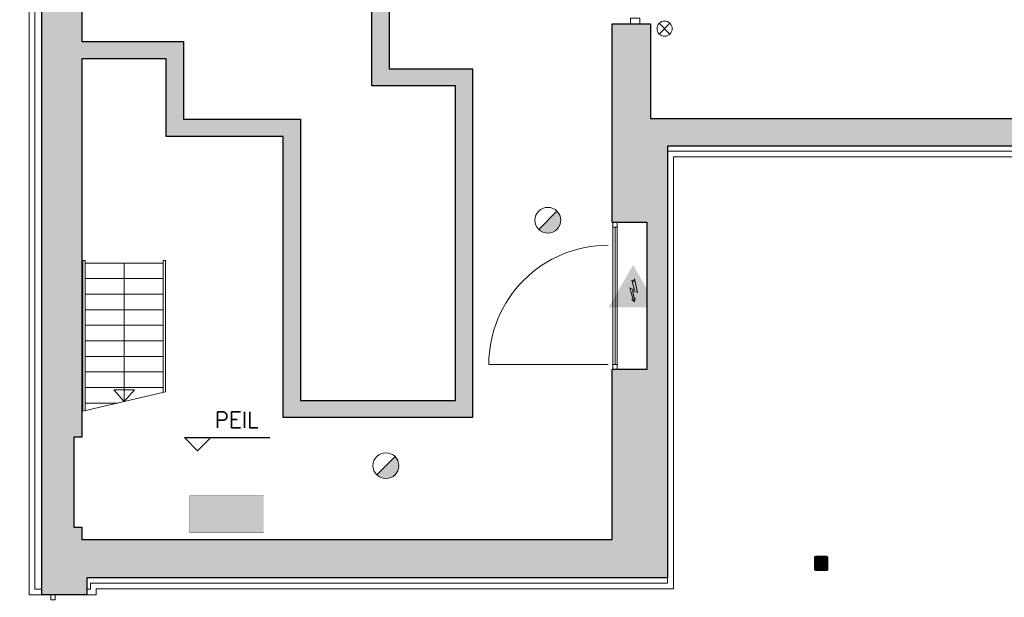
# Model space of a CAD drawing. Header units: millimetres. Extents: x -13022 to 1371524, y -38729 to 632593.
# Tile 38 of 256: x 658297 to 670314, y -24859 to -17803. Entities that reach past the tile are written whole.
import ezdxf

# ---------------------------------------------------------------- set-up
doc = ezdxf.new("R2010")
doc.units = ezdxf.units.MM
doc.header["$LTSCALE"] = 35
doc.set_wipeout_variables(frame=1)
doc.linetypes.add('DASHED', pattern=[200, 100, -100])
for name, color, linetype in [('A LIJN 7', 7, 'Continuous'), ('LAYER102', 1, 'Continuous'), ('LAYER111', 7, 'Continuous'), ('LAYER22', 7, 'Continuous'), ('LAYER24', 7, 'Continuous'), ('LAYER28', 7, 'Continuous'), ('LAYER30', 7, 'Continuous'), ('LAYER31', 7, 'Continuous')]:
    doc.layers.add(name, color=color, linetype=linetype)
for name, color, linetype, lineweight in [('A OPMER', 10, 'Continuous', 50), ('Al65----_beveiliging-inst', 92, 'Continuous', 9), ('B6 TEKST', 7, 'Continuous', 25), ('B95 tekst', 7, 'Continuous', 25), ('brandveiligheid voorzieningen', 10, 'Continuous', 9)]:
    doc.layers.add(name, color=color, linetype=linetype, lineweight=lineweight)
doc.styles.add('SIMPLEX', font='SIMPLEX.SHX', dxfattribs={"width": 0.75})
doc.styles.get("Standard").update_dxf_attribs({"font": 'simplex.shx'})

# ---------------------------------------------------------------- blocks, each defined once
blk = doc.blocks.new('Vluchtrichting linksaf')
at = {"layer": 'Al65----_beveiliging-inst', "linetype": 'Continuous', "true_color": 0xffffff}
for points in [[(-6.69399999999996, 1.10590000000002), (-4.06899999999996, 1.10590000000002), (-4.06899999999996, 6.343900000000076), (-6.69399999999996, 6.343900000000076)], [(-1.985000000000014, 3.44789999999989), (0.92999999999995, 3.44789999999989), (0.92999999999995, 4.050899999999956), (-1.985000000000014, 4.050899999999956), (-1.985000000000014, 5.199399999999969), (-3.452999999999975, 3.749399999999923), (-1.985000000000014, 2.294399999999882)]]:
    blk.add_hatch(color=7, dxfattribs=at).paths.add_polyline_path(points)
h = blk.add_hatch(color=7, dxfattribs=at)
edge = h.paths.add_edge_path()
edge.add_ellipse((1.884371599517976, 5.962014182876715), major_axis=(-0.5356392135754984, 0.5356392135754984), ratio=0.9999999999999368, start_angle=226.8145226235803, end_angle=312.87195816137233, ccw=False)
edge.add_ellipse((1.902308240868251, 5.987162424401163), major_axis=(0.5226881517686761, 0.5226881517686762), ratio=0.9999999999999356, start_angle=303.43741699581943, end_angle=314.9098989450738, ccw=False)
edge.add_line((2.626499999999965, 5.838999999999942), (4.391499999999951, 5.838999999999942))
edge.add_line((4.391499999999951, 5.838999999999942), (5.437499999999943, 4.787000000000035))
edge.add_line((5.4375, 4.787000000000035), (5.024499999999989, 4.371999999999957))
edge.add_line((5.024499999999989, 4.371999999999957), (4.149499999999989, 5.252999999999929))
edge.add_line((4.149499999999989, 5.252999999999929), (3.283500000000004, 5.252999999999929))
edge.add_line((3.283500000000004, 5.252999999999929), (5.266500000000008, 3.346000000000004))
edge.add_line((5.266499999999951, 3.346000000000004), (6.433499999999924, 3.346000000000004))
edge.add_line((6.433499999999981, 3.346000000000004), (6.433499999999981, 2.613000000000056))
edge.add_line((6.433499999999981, 2.613000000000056), (4.235500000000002, 2.613000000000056))
edge.add_line((4.235500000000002, 2.613000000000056), (3.875500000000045, 2.973999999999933))
edge.add_line((3.875499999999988, 2.973999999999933), (2.932499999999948, 2.025999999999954))
edge.add_line((2.932500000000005, 2.025999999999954), (2.932500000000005, 0.8519999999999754))
edge.add_line((2.932500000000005, 0.8519999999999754), (2.203499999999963, 0.8519999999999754))
edge.add_line((2.203499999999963, 0.8519999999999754), (2.203499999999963, 2.329999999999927))
edge.add_line((2.203499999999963, 2.329999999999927), (3.360500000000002, 3.492999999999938))
edge.add_line((3.360500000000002, 3.492999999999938), (2.931500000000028, 3.923000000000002))
edge.add_line((2.931500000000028, 3.923000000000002), (2.167500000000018, 3.153999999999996))
edge.add_line((2.167500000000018, 3.153999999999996), (1.77249999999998, 3.551999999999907))
edge.add_line((1.772499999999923, 3.551999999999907), (2.536499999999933, 4.320999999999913))
edge.add_line((2.536499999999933, 4.320999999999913), (2.056499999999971, 4.802999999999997))
edge.add_line((2.056500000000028, 4.802999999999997), (2.056500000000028, 5.267000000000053))
edge.add_line((2.056500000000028, 5.267000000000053), (1.912500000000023, 5.252999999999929))
edge.add_ellipse((1.940810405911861, 6.011200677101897), major_axis=(-0.536502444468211, 0.536502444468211), ratio=0.9999999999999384, start_angle=46.90339105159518, end_angle=132.861630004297, ccw=False)
edge.add_ellipse((1.943140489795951, 5.95847877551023), major_axis=(-0.5382059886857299, 0.5382059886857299), ratio=0.9999999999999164, start_angle=-42.69286938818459, end_angle=42.92784833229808, ccw=False)
at = {"layer": 'Al65----_beveiliging-inst', "color": 7, "true_color": 0xffffff, "const_width": 0.05}
blk.add_lwpolyline([(-7.5, 0), (7.5, 0), (7.5, 7.5), (-7.5, 7.5)], close=True, dxfattribs=at)
at = {"layer": 'Al65----_beveiliging-inst', "color": 7, "true_color": 0xffffff}
blk.add_solid([(-7.5, 0), (7.5, 0), (-7.5, 7.5), (7.5, 7.5)], dxfattribs=at)
at = {"layer": 'Al65----_beveiliging-inst', "color": 92}
blk.add_solid([(-7.25, 0.25), (7.25, 0.25), (-7.25, 7.25), (7.25, 7.25)], dxfattribs=at)
blk = doc.blocks.new('Nevenindicator')
at = {"layer": 'Al65----_beveiliging-inst', "color": 92, "ltscale": 0.7}
for p, q in [((159.1855845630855, -81.93500571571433), (161.3709309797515, -79.74965929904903)), ((159.1855845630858, -79.7496592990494), (161.3709309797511, -81.93500571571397))]:
    blk.add_line(p, q, dxfattribs=at)
blk.add_circle((160.2782577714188, -80.84233250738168), 1.545273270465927, dxfattribs=at)
blk = doc.blocks.new('Brandmelder')
at = {"layer": 'brandveiligheid voorzieningen'}
blk.add_hatch(color=256, dxfattribs=at).paths.add_polyline_path([(76.61761215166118, -89.8017357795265, 0.198912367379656), (75.84758572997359, -87.94272754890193), (72.12956926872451, -91.66074401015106, 0.6681786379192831)])
blk.add_line((72.12956926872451, -91.66074401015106), (75.84758572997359, -87.94272754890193), dxfattribs=at)
blk.add_circle((73.98857749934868, -89.8017357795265), 2.629034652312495, dxfattribs=at)
blk = doc.blocks.new('Elektrische spanning')
at = {"layer": 'Al65----_beveiliging-inst'}
blk.add_hatch(color=50, dxfattribs=at).paths.add_polyline_path([(-4.382760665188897, 1.050000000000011), (4.382760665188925, 1.050000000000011), (0, 8.641164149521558)])
at = {"layer": 'brandveiligheid voorzieningen'}
h = blk.add_hatch(color=256, dxfattribs=at)
h.paths.add_polyline_path([(5.684341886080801e-14, 10.74116414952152), (-6.201414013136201, -5.684341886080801e-14), (6.201414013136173, 5.684341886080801e-14)])
h.paths.add_polyline_path([(4.382760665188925, 1.050000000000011), (-4.382760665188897, 1.050000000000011), (0, 8.641164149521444)], flags=16)
blk.add_hatch(color=256, dxfattribs=at).paths.add_polyline_path([(0.3926938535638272, 7.20657756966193), (0.2219757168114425, 6.515021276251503), (-0.3057572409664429, 6.906136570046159), (0.3913168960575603, 4.340211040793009), (-0.8439414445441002, 4.903479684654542), (0.01703215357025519, 1.925389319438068), (-0.3118469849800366, 2.097854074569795), (0.3518377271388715, 1.351962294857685), (0.5482607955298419, 2.330864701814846), (0.3514101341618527, 2.015975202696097), (-0.1688421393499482, 4.296368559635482), (1.09901399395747, 3.718235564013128)])
blk.add_lwpolyline([(0.3926938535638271, 7.206577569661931), (0.2219757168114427, 6.515021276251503), (-0.3057572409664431, 6.906136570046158), (0.3913168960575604, 4.340211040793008), (-0.8439414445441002, 4.903479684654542), (0.01703215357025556, 1.925389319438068), (-0.3118469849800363, 2.097854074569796), (0.3518377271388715, 1.351962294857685), (0.548260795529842, 2.330864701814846), (0.3514101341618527, 2.015975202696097), (-0.1688421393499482, 4.296368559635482), (1.09901399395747, 3.718235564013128), (0.3926938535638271, 7.206577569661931)], close=True, dxfattribs=at)

msp = doc.modelspace()

# ---------------------------------------------------------------- hatches: boundary and pattern name
at = {"layer": 'LAYER111', "linetype": 'Continuous', "lineweight": 5}
for points in [[(658566.7200916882, -13640.80354650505), (658811.7200916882, -13640.80354650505), (659056.7200916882, -13640.80354650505), (659056.7200916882, -18069.62581213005), (658811.7200916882, -18174.61604650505), (658566.7200916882, -18069.63167150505)], [(662806.2200916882, -18402.14729650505), (662596.2200916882, -18612.14729650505), (662596.2200916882, -16133.6028629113), (662806.2200916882, -16046.6136050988)], [(658566.6888416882, -18069.61604650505), (658811.7200916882, -18174.61604650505), (658566.7200916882, -18279.61604650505), (658566.7200916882, -18174.61604650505)], [(659056.7513416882, -18279.61604650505), (658811.7200916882, -18174.61604650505), (659056.7513416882, -18069.61604650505), (660294.2200916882, -18069.61604650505), (660189.2200916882, -18174.61604650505), (660084.2200916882, -18279.61604650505)], [(660084.2200916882, -18279.61604650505), (660294.2200916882, -18069.61604650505), (660294.2200916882, -19019.61604650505), (660084.2200916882, -19229.61604650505)], [(658566.7200916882, -18279.60554845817), (658811.7200916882, -18174.61604650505), (659056.7200916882, -18279.59968908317), (659056.7200916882, -22902.1468082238), (658811.7200916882, -22902.1468082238), (658566.7200916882, -22902.1468082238)], [(663824.2200916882, -18402.14729650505), (663614.2200916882, -18612.14729650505), (662596.2200916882, -18612.14729650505), (662806.2200916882, -18402.14729650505)], [(663824.2200916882, -22663.61604650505), (663614.2200916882, -22453.61604650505), (663614.2200916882, -18612.14729650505), (663824.2200916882, -18402.14729650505)], [(660084.2200916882, -19229.61604650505), (660294.2200916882, -19019.61604650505), (661724.2200916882, -19019.61604650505), (661514.2200916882, -19229.61604650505)], [(661514.2200916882, -19229.61604650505), (661724.2200916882, -19019.61604650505), (661724.2200916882, -22453.61604650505), (661514.2200916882, -22663.61604650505)], [(661514.2200916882, -22663.61604650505), (661724.2200916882, -22453.61604650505), (663614.2200916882, -22453.61604650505), (663824.2200916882, -22663.61604650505)], [(659114.6575916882, -24622.14729650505), (659114.6575916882, -24152.14729650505), (665526.7825916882, -24152.14729650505), (665526.7825916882, -24622.14729650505)], [(668011.2200916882, -24517.61604650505, -0.4155900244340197), (668006.2200916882, -24512.61604650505), (668006.2200916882, -24376.61604650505, -0.4137559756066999), (668011.2200916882, -24371.61604650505), (668147.2200916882, -24371.61604650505, -0.4123898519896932), (668152.2200916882, -24376.61604650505), (668152.2200916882, -24512.61604650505, -0.4137559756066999), (668147.2200916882, -24517.61604650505)]]:
    msp.add_hatch(color=254, dxfattribs=at).paths.add_polyline_path(points, flags=0)

# ---------------------------------------------------------------- linework, layer by layer
at = {"layer": 'A LIJN 7', "ltscale": 0.1}
msp.add_lwpolyline([(665526.7441318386, -20276.0098125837), (665952.9524891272, -20276.0098125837), (665952.9524891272, -22075.81205506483), (665526.7441318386, -22075.81205506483)], dxfattribs=at)
at = {"layer": 'B95 tekst'}
for p, q in [((660308.6500298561, -22907.33940708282), (661350.5337627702, -22907.33940708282)), ((660308.6500298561, -22907.33940708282), (660468.6517174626, -23067.34109468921)), ((660628.6534050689, -22907.33940708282), (660468.6517174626, -23067.34109468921))]:
    msp.add_line(p, q, dxfattribs=at)
at = {"layer": 'LAYER24', "color": 7, "linetype": 'Continuous', "lineweight": 18}
for points in [[(659096.1263416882, -22579.42073400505), (659096.1263416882, -20746.14729650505), (659066.6888416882, -20746.14729650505), (659066.6888416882, -22586.28792150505)], [(659096.6888416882, -20776.14729650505), (660047.2825916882, -20776.14729650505)], [(659571.7513416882, -22468.44417150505), (659571.7513416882, -20776.14729650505)], [(660076.7200916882, -22350.61604650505), (660076.7200916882, -20746.14729650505), (660047.2825916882, -20746.14729650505), (660047.2825916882, -22357.48323400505)], [(659096.6888416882, -20966.14729650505), (660047.2825916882, -20966.14729650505)], [(659096.6888416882, -21156.14729650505), (660047.2825916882, -21156.14729650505)], [(659096.6888416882, -21346.14729650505), (660047.2825916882, -21346.14729650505)], [(659096.6888416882, -21536.14729650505), (660047.2825916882, -21536.14729650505)], [(659096.6888416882, -21726.14729650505), (660047.2825916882, -21726.14729650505)], [(659096.6888416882, -21916.14729650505), (660047.2825916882, -21916.14729650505)], [(659096.6888416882, -22106.14729650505), (660047.2825916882, -22106.14729650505)], [(659096.6888416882, -22296.14729650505), (660047.2825916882, -22296.14729650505)], [(659696.7513416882, -22323.44417150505), (659571.7513416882, -22468.44417150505), (659446.7513416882, -22323.44417150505), (659696.7513416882, -22323.44417150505)], [(659096.6888416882, -22486.14729650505), (659495.8763416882, -22486.14729650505)]]:
    msp.add_lwpolyline(points, dxfattribs=at)
at = {"layer": 'LAYER24', "color": 7, "linetype": 'DASHED', "lineweight": 18}
for points in [[(659096.1263416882, -22579.42073400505), (659096.1263416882, -20746.14729650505), (659066.6888416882, -20746.14729650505), (659066.6888416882, -22586.28792150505)], [(659096.6888416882, -20776.14729650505), (660047.2825916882, -20776.14729650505)], [(660076.7200916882, -22350.61604650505), (660076.7200916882, -20746.14729650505), (660047.2825916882, -20746.14729650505), (660047.2825916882, -22357.48323400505)], [(659096.6888416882, -20966.14729650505), (660047.2825916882, -20966.14729650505)], [(659096.6888416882, -21156.14729650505), (660047.2825916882, -21156.14729650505)], [(659096.6888416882, -21346.14729650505), (660047.2825916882, -21346.14729650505)], [(659096.6888416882, -21536.14729650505), (660047.2825916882, -21536.14729650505)], [(659096.6888416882, -21726.14729650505), (660047.2825916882, -21726.14729650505)], [(659096.6888416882, -21916.14729650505), (660047.2825916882, -21916.14729650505)], [(659096.6888416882, -22106.14729650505), (660047.2825916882, -22106.14729650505)], [(659096.6888416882, -22296.14729650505), (660047.2825916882, -22296.14729650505)], [(659096.6888416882, -22486.14729650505), (659495.8763416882, -22486.14729650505)]]:
    msp.add_lwpolyline(points, dxfattribs=at)
at = {"layer": 'LAYER24', "color": 7, "linetype": 'DASHED', "lineweight": 13}
msp.add_lwpolyline([(660076.7200916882, -22350.61604650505), (659066.6888416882, -22586.28792150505)], dxfattribs=at)
at = {"layer": 'LAYER28', "color": 7, "linetype": 'Continuous', "lineweight": 25}
for points in [[(658566.7200916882, -18069.63167150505), (658566.7200916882, -13640.80354650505)], [(659056.7200916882, -13640.80354650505), (659056.7200916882, -18069.62581213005)], [(662806.2200916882, -16046.6136050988), (662806.2200916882, -18402.14729650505)], [(662596.2200916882, -18612.14729650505), (662596.2200916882, -16133.6028629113)], [(658566.7200916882, -18279.61604650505), (658566.7200916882, -18174.61604650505), (658566.7200916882, -18069.61604650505)], [(659056.7513416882, -18069.61604650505), (660294.2200916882, -18069.61604650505)], [(660294.2200916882, -18069.61604650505), (660294.2200916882, -19019.61604650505)], [(658566.7200916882, -22902.1468082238), (658566.7200916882, -18279.60554845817)], [(659056.7200916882, -18279.59968908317), (659056.7200916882, -22902.1468082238)], [(660084.2200916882, -18279.61604650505), (659056.7513416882, -18279.61604650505)], [(660084.2200916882, -19229.61604650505), (660084.2200916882, -18279.61604650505)], [(662806.2200916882, -18402.14729650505), (663824.2200916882, -18402.14729650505)], [(663824.2200916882, -18402.14729650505), (663824.2200916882, -22663.61604650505)], [(663614.2200916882, -18612.14729650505), (662596.2200916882, -18612.14729650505)], [(663614.2200916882, -22453.61604650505), (663614.2200916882, -18612.14729650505)], [(660294.2200916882, -19019.61604650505), (661724.2200916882, -19019.61604650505)], [(661724.2200916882, -19019.61604650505), (661724.2200916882, -22453.61604650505)], [(661514.2200916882, -19229.61604650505), (660084.2200916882, -19229.61604650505)], [(661514.2200916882, -22663.61604650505), (661514.2200916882, -19229.61604650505)], [(665526.7825916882, -24152.14729650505), (665526.7619898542, -22075.81205506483)], [(661724.2200916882, -22453.61604650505), (663614.2200916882, -22453.61604650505)], [(663824.2200916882, -22663.61604650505), (661514.2200916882, -22663.61604650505)], [(659056.7200916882, -22902.14729650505), (658956.7825916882, -22902.14729650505), (658956.7825916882, -24002.14729650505), (659056.7825916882, -24002.14729650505), (659056.7825916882, -24152.14729650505), (659114.6575916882, -24152.14729650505)], [(659114.6575916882, -24152.14729650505), (665526.7825916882, -24152.14729650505)], [(665526.7825916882, -24622.14729650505), (659114.6575916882, -24622.14729650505)]]:
    msp.add_lwpolyline(points, dxfattribs=at)
msp.add_lwpolyline([(668162.2200916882, -24512.61604650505), (668162.2200916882, -24376.61604650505, 0.4142135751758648), (668147.2200916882, -24361.61604650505), (668011.2200916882, -24361.61604650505, 0.4142135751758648), (667996.2200916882, -24376.61604650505), (667996.2200916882, -24512.61604650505, 0.4142135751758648), (668011.2200916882, -24527.61604650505), (668147.2200916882, -24527.61604650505, 0.4142135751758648), (668162.2200916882, -24512.61604650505)], format="xyb", close=True, dxfattribs=at)
msp.add_lwpolyline([(668162.2200916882, -24512.61604650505), (668162.2200916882, -24376.61604650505, 0.4142135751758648), (668147.2200916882, -24361.61604650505), (668011.2200916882, -24361.61604650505, 0.4142135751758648), (667996.2200916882, -24376.61604650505), (667996.2200916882, -24512.61604650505, 0.4142135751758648), (668011.2200916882, -24527.61604650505), (668147.2200916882, -24527.61604650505, 0.4142135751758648), (668162.2200916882, -24512.61604650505)], format="xyb", close=True, dxfattribs=at)
at = {"layer": 'LAYER28', "color": 7, "linetype": 'Continuous', "lineweight": 0}
for p in [(658566.7200916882, -18069.61604650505), (658566.6888416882, -18279.61604650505)]:
    msp.add_point(p, dxfattribs=at)
at = {"layer": 'LAYER30', "color": 7, "linetype": 'Continuous', "lineweight": 18}
for points in [[(665752.7200916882, -17853.14729650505), (665752.7200916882, -17786.14729650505), (665866.7200916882, -17786.14729650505), (665866.7200916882, -17853.14729650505)], [(665537.8145341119, -20336.0098125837), (665537.8145341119, -20276.0098125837), (665587.8145341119, -20276.0098125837), (665587.8145341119, -20336.0098125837)], [(665537.8145341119, -22075.81144928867), (665537.8145341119, -22015.81144928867), (665587.8145341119, -22015.81144928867), (665587.8145341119, -22075.81144928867)], [(658678.2825916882, -24888.50667150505), (658678.2825916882, -24828.50667150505), (658728.2825916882, -24828.50667150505), (658728.2825916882, -24888.50667150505)]]:
    msp.add_lwpolyline(points, close=True, dxfattribs=at)
for points in [[(665537.8145341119, -22015.81144928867), (665537.8145341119, -20336.0098125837)], [(665562.8145341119, -22015.81144928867), (665562.8145341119, -20336.0098125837)], [(665587.8145341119, -22015.81144928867), (665587.8145341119, -20336.0098125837)]]:
    msp.add_lwpolyline(points, dxfattribs=at)
at = {"layer": 'LAYER31', "color": 7, "linetype": 'Continuous', "lineweight": 18}
msp.add_lwpolyline([(665479.7207841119, -22015.81144928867), (664021.9707841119, -22015.81144928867, -0.4142136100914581), (665479.7207841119, -20558.07316803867)], format="xyb", dxfattribs=at)

# ---------------------------------------------------------------- block references
at = {"ltscale": 0.1, "xscale": 48, "yscale": 48, "zscale": 48}
msp.add_blockref('Elektrische spanning', (665783.2384443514, -21315.61507178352), dxfattribs=at)
at = {"layer": 'A OPMER', "ltscale": 0.1, "xscale": -60, "yscale": 60, "zscale": 60}
msp.add_blockref('Vluchtrichting linksaf', (660824.2924450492, -24070.36743574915), dxfattribs=at)
at = {"layer": 'Al65----_beveiliging-inst', "xscale": 60, "yscale": 60, "zscale": 60}
for name, p in [('Nevenindicator', (656551.3509638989, -13062.25688923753)), ('Brandmelder', (660303.5797870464, -14864.87956719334)), ('Brandmelder', (658327.1992764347, -17862.48570800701))]:
    msp.add_blockref(name, p, dxfattribs=at)

# ---------------------------------------------------------------- texts
at = {"layer": 'B6 TEKST', "style": 'SIMPLEX'}
msp.add_text('PEIL', height=192, dxfattribs=at).set_placement((660678.0469914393, -22786.35614776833))

# ---------------------------------------------------------------- wipeouts: each hides what was drawn before it
at = {"linetype": 'Continuous', "lineweight": 0}
for points in [[(672357.7200916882, -19409.14729650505), (672427.7200916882, -19479.14729650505), (666274.8450916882, -19479.14729650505), (666204.8450916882, -19409.14729650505)], [(658566.7200916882, -24758.50667150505), (658566.7200916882, -24828.50667150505), (658412.7200916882, -24828.50667150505), (658482.7200916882, -24758.50667150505)]]:
    msp.add_wipeout(points, dxfattribs=at).dxf.layer = 'LAYER111'

# ---------------------------------------------------------------- next in the draw order: linework, layer by layer
at = {"layer": 'LAYER22', "color": 7, "linetype": 'Continuous', "lineweight": 18}
for points in [[(666204.8450916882, -19409.14729650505), (672357.7200916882, -19409.14729650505)], [(672427.7200916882, -19479.14729650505), (666274.8450916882, -19479.14729650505)], [(658566.7200916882, -24828.50667150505), (658412.7200916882, -24828.50667150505)], [(658482.7200916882, -24758.50667150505), (658566.7200916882, -24758.50667150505)], [(658566.7200916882, -24758.50667150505), (658566.7200916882, -24828.50667150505)]]:
    msp.add_lwpolyline(points, dxfattribs=at)
at = {"layer": 'LAYER22', "color": 7, "linetype": 'DASHED', "lineweight": 18}
msp.add_lwpolyline([(658566.7200916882, -24758.50667150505), (658566.7200916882, -24828.50667150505)], dxfattribs=at)

# ---------------------------------------------------------------- next in the draw order: wipeouts: each hides what was drawn before it
at = {"linetype": 'Continuous', "lineweight": 0}
msp.add_wipeout([(668011.2200916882, -24527.61604650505), (668003.7200916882, -24525.60628088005), (667998.2357166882, -24520.11604650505), (667996.2200916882, -24512.61604650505), (667996.2200916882, -24376.61604650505), (667998.2357166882, -24369.11604650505), (668003.7200916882, -24363.62581213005), (668011.2200916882, -24361.61604650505), (668147.2200916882, -24361.61604650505), (668154.7200916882, -24363.62581213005), (668160.2044666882, -24369.11604650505), (668162.2200916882, -24376.61604650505), (668162.2200916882, -24512.61604650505), (668160.2044666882, -24520.11604650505), (668154.7200916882, -24525.60628088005), (668147.2200916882, -24527.61604650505), (668079.2200916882, -24527.61604650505), (668079.2200916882, -24517.61604650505), (668147.2200916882, -24517.61604650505), (668150.7513416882, -24516.1516910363), (668152.2200916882, -24512.61604650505), (668152.2200916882, -24376.61604650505), (668150.7513416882, -24373.0804019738), (668147.2200916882, -24371.61604650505), (668011.2200916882, -24371.61604650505), (668007.6888416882, -24373.0804019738), (668006.2200916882, -24376.61604650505), (668006.2200916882, -24512.61604650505), (668007.6888416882, -24516.1516910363), (668011.2200916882, -24517.61604650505), (668079.2200916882, -24517.61604650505), (668079.2200916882, -24527.61604650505)], dxfattribs=at).dxf.layer = 'LAYER111'

# ---------------------------------------------------------------- next in the draw order: hatches: boundary and pattern name
at = {"layer": 'LAYER28', "linetype": 'Continuous', "lineweight": 13}
h = msp.add_hatch(dxfattribs=at)
h.set_pattern_fill('~A--FYV~', style=0, pattern_type=0)
h.set_pattern_definition([(45, (475378.7200916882, -17008.80354650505), (-0.2121320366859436, 0.2121320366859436), []), (45, (475378.7200916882, -17008.59141650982), (-0.2121320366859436, 0.2121320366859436), [])])
h.paths.add_polyline_path([(668079.2200916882, -24527.61604650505), (668079.2200916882, -24517.61604650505), (668011.2200916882, -24517.61604650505, -0.4142135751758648), (668006.2200916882, -24512.61604650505), (668006.2200916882, -24376.61604650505, -0.4142135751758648), (668011.2200916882, -24371.61604650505), (668147.2200916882, -24371.61604650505, -0.4142135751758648), (668152.2200916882, -24376.61604650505), (668152.2200916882, -24512.61604650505, -0.4142135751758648), (668147.2200916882, -24517.61604650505), (668079.2200916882, -24517.61604650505), (668079.2200916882, -24527.61604650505), (668147.2200916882, -24527.61604650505, 0.4142135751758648), (668162.2200916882, -24512.61604650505), (668162.2200916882, -24376.61604650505, 0.4142135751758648), (668147.2200916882, -24361.61604650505), (668011.2200916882, -24361.61604650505, 0.4142135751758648), (667996.2200916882, -24376.61604650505), (667996.2200916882, -24512.61604650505, 0.4142135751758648), (668011.2200916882, -24527.61604650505)], flags=0)

# ---------------------------------------------------------------- next in the draw order: linework, layer by layer
at = {"layer": 'LAYER28', "color": 7, "linetype": 'Continuous', "lineweight": 25}
msp.add_lwpolyline([(668079.2200916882, -24527.61604650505), (668079.2200916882, -24517.61604650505), (668011.2200916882, -24517.61604650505, -0.4142135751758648), (668006.2200916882, -24512.61604650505), (668006.2200916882, -24376.61604650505, -0.4142135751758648), (668011.2200916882, -24371.61604650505), (668147.2200916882, -24371.61604650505, -0.4142135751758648), (668152.2200916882, -24376.61604650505), (668152.2200916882, -24512.61604650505, -0.4142135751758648), (668147.2200916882, -24517.61604650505), (668079.2200916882, -24517.61604650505), (668079.2200916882, -24527.61604650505), (668147.2200916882, -24527.61604650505, 0.4142135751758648), (668162.2200916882, -24512.61604650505), (668162.2200916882, -24376.61604650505, 0.4142135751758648), (668147.2200916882, -24361.61604650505), (668011.2200916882, -24361.61604650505, 0.4142135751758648), (667996.2200916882, -24376.61604650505), (667996.2200916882, -24512.61604650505, 0.4142135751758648), (668011.2200916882, -24527.61604650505)], format="xyb", close=True, dxfattribs=at)

# ---------------------------------------------------------------- next in the draw order: wipeouts: each hides what was drawn before it
at = {"linetype": 'Continuous', "lineweight": 0}
for points in [[(658482.7200916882, -24758.50667150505), (658412.7200916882, -24828.50667150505), (658412.7200916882, -13640.803546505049), (658482.7200916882, -13640.803546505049)], [(666204.8450916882, -19409.14729650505), (666274.8450916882, -19479.14729650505), (666274.8450916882, -24754.14729650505), (666204.8450916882, -24684.14729650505)]]:
    msp.add_wipeout(points, dxfattribs=at).dxf.layer = 'LAYER111'

# ---------------------------------------------------------------- next in the draw order: hatches: boundary and pattern name
at = {"layer": 'LAYER111', "linetype": 'Continuous', "lineweight": 5}
msp.add_hatch(color=254, dxfattribs=at).paths.add_polyline_path([(665526.7441318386, -20276.00981258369), (665952.9524891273, -20276.0098125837), (665952.9524891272, -22075.81205506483), (665526.7619898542, -22075.81205506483), (665526.7825916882, -24152.14729650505), (665526.7825916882, -24622.14729650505), (666204.8450916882, -24622.14729650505), (666204.8450916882, -19349.14729650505), (672427.6575916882, -19349.16292150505), (672427.7200916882, -19012.14729650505), (665996.7200916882, -19012.14729650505), (665996.7200916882, -17853.14729650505), (665526.7200916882, -17853.14729650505)])

# ---------------------------------------------------------------- next in the draw order: linework, layer by layer
at = {"layer": 'LAYER22', "color": 7, "linetype": 'Continuous', "lineweight": 18}
for points in [[(658412.7200916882, -24828.50667150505), (658412.7200916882, -13640.80354650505)], [(658482.7200916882, -13640.80354650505), (658482.7200916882, -24758.50667150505)], [(666204.8450916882, -24684.14729650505), (666204.8450916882, -19409.14729650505)], [(666274.8450916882, -19479.14729650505), (666274.8450916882, -24754.14729650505)]]:
    msp.add_lwpolyline(points, dxfattribs=at)
at = {"layer": 'LAYER22', "color": 7, "linetype": 'DASHED', "lineweight": 18}
for points in [[(658412.7200916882, -24828.50667150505), (658412.7200916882, -13640.80354650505)], [(658482.7200916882, -13640.80354650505), (658482.7200916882, -24758.50667150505)], [(666204.8450916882, -19409.14729650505), (672357.7200916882, -19409.14729650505)], [(672427.7200916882, -19479.14729650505), (666274.8450916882, -19479.14729650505)], [(658566.7200916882, -24828.50667150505), (658412.7200916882, -24828.50667150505)], [(658482.7200916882, -24758.50667150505), (658566.7200916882, -24758.50667150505)]]:
    msp.add_lwpolyline(points, dxfattribs=at)
at = {"layer": 'LAYER28', "color": 7, "linetype": 'Continuous', "lineweight": 25}
msp.add_lwpolyline([(665526.7441318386, -20276.0098125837), (665526.7200916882, -17853.14729650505), (665996.7200916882, -17853.14729650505), (665996.7200916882, -19012.14729650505), (672427.7200916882, -19012.14729650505), (672427.6575916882, -19349.16292150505), (666204.8450916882, -19349.14729650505), (666204.8450916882, -24622.14729650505), (665526.7825916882, -24622.14729650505)], dxfattribs=at)

# ---------------------------------------------------------------- next in the draw order: texts
at = {"layer": 'LAYER102', "color": 7, "linetype": 'Continuous', "lineweight": 0, "char_height": 162, "attachment_point": 7, "line_spacing_factor": 1.333333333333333}
for s, insert in [('\\pi-672.25;{\\fArial|b1|i0|c0|p34;\\H1.2346x;garderobe\\fArial|b0|i0|c0|p34;\\H0.81x;\\P\\pi-545.13;o.g. functie \\P\\pi-335.28;5,1 m2}', (726825.0355991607, -21165.3436587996)), ('\\pi-435.69;{\\fArial|b1|i0|c0|p34;\\H1.2346x;opslag\\fArial|b0|i0|c0|p34;\\H0.81x;\\P\\pi-545.13;o.g. functie \\P\\pi-327.66;1,3 m2}', (728705.0126282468, -22090.69013028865)), ('\\pi-474.57;{\\fArial|b1|i0|c0|p34;\\H1.2346x;kantine\\fArial|b0|i0|c0|p34;\\H0.81x;\\P\\pi-925.11;bijeenkomstfunctie \\P\\pi-401.47;43,1 m2}', (732485.6939221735, -22555.5581138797)), ('\\pi-984.13;{\\fArial|b1|i0|c0|p34;\\H1.2346x;educatieruimte\\fArial|b0|i0|c0|p34;\\H0.81x;\\P\\pi-1021;bijeenkomstfunctie +\\P\\pi-802.95;onderwijsfunctie\\P\\pi-401.47;47,1 m2}', (819731.6696711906, -22984.5708461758)), ('\\pi-435.69;{\\fArial|b1|i0|c0|p34;\\H1.2346x;opslag\\fArial|b0|i0|c0|p34;\\H0.81x;\\P\\pi-545.13;o.g. functie \\P\\pi-335.28;5,0 m2}', (726858.2481268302, -23073.58608934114))]:
    msp.add_mtext(s, dxfattribs=dict(at, insert=insert))

# ---------------------------------------------------------------- next in the draw order: wipeouts: each hides what was drawn before it
at = {"linetype": 'Continuous', "lineweight": 0}
msp.add_wipeout([(666204.8450916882, -24684.14729650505), (666274.8450916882, -24754.14729650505), (659229.6575916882, -24754.14729650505), (659159.6575916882, -24684.14729650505)], dxfattribs=at).dxf.layer = 'LAYER111'

# ---------------------------------------------------------------- next in the draw order: linework, layer by layer
at = {"layer": 'LAYER22', "color": 7, "linetype": 'DASHED', "lineweight": 18}
for points in [[(666204.8450916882, -24684.14729650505), (666204.8450916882, -19409.14729650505)], [(666274.8450916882, -19479.14729650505), (666274.8450916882, -24754.14729650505)]]:
    msp.add_lwpolyline(points, dxfattribs=at)
at = {"layer": 'LAYER22', "color": 7, "linetype": 'Continuous', "lineweight": 18}
for points in [[(659159.6575916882, -24684.14729650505), (666204.8450916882, -24684.14729650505)], [(666274.8450916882, -24754.14729650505), (659229.6575916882, -24754.14729650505)]]:
    msp.add_lwpolyline(points, dxfattribs=at)

# ---------------------------------------------------------------- next in the draw order: wipeouts: each hides what was drawn before it
at = {"linetype": 'Continuous', "lineweight": 0}
msp.add_wipeout([(659159.6575916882, -24684.14729650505), (659229.6575916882, -24754.14729650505), (659229.6575916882, -24828.50374181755), (659159.6575916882, -24758.46272619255)], dxfattribs=at).dxf.layer = 'LAYER111'

# ---------------------------------------------------------------- next in the draw order: linework, layer by layer
at = {"layer": 'LAYER22', "color": 7, "linetype": 'Continuous', "lineweight": 18}
for points in [[(659159.6575916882, -24758.46272619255), (659159.6575916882, -24684.14729650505)], [(659229.6575916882, -24754.14729650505), (659229.6575916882, -24828.50374181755)]]:
    msp.add_lwpolyline(points, dxfattribs=at)
at = {"layer": 'LAYER22', "color": 7, "linetype": 'DASHED', "lineweight": 18}
msp.add_lwpolyline([(659159.6575916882, -24684.14729650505), (666204.8450916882, -24684.14729650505)], dxfattribs=at)

# ---------------------------------------------------------------- next in the draw order: wipeouts: each hides what was drawn before it
at = {"linetype": 'Continuous', "lineweight": 0}
msp.add_wipeout([(659159.6575916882, -24758.47053869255), (659229.6575916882, -24828.51155431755), (659114.6575916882, -24828.44417150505), (659114.6888416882, -24758.44417150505)], dxfattribs=at).dxf.layer = 'LAYER111'

# ---------------------------------------------------------------- next in the draw order: hatches: boundary and pattern name
at = {"layer": 'LAYER111', "linetype": 'Continuous', "lineweight": 5}
msp.add_hatch(color=254, dxfattribs=at).paths.add_polyline_path([(658956.7825916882, -22902.14729650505), (658956.7825916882, -24002.14729650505), (659056.7825916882, -24002.14729650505), (659056.7825916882, -24152.14729650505), (659114.6575916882, -24152.14729650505), (659114.6575916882, -24828.44417150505), (658566.7200916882, -24828.50667150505), (658566.7200916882, -22902.14729650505)], flags=0)

# ---------------------------------------------------------------- next in the draw order: linework, layer by layer
at = {"layer": 'LAYER22', "color": 7, "linetype": 'DASHED', "lineweight": 18}
for points in [[(659159.6575916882, -24758.46272619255), (659159.6575916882, -24684.14729650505)], [(666274.8450916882, -24754.14729650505), (659229.6575916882, -24754.14729650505)], [(659229.6575916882, -24754.14729650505), (659229.6575916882, -24828.50374181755)], [(659114.6575916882, -24828.44417150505), (659114.6888416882, -24758.44417150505)], [(659229.6575916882, -24828.51155431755), (659114.6575916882, -24828.44417150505)], [(659114.6888416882, -24758.44417150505), (659159.6575916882, -24758.47053869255)]]:
    msp.add_lwpolyline(points, dxfattribs=at)
at = {"layer": 'LAYER22', "color": 7, "linetype": 'Continuous', "lineweight": 18}
for points in [[(659114.6575916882, -24828.44417150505), (659114.6888416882, -24758.44417150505)], [(659229.6575916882, -24828.51155431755), (659114.6575916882, -24828.44417150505)], [(659114.6888416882, -24758.44417150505), (659159.6575916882, -24758.47053869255)]]:
    msp.add_lwpolyline(points, dxfattribs=at)
at = {"layer": 'LAYER28', "color": 7, "linetype": 'Continuous', "lineweight": 25}
msp.add_lwpolyline([(659114.6575916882, -24622.14729650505), (659114.6575916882, -24828.44417150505), (658566.7200916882, -24828.50667150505), (658566.7200916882, -22902.14729650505)], dxfattribs=at)

# ---------------------------------------------------------------- next in the draw order: texts
at = {"layer": 'LAYER102', "color": 7, "linetype": 'Continuous', "lineweight": 0, "insert": (728449.7501586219, -24772.11283257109), "char_height": 162, "attachment_point": 7, "line_spacing_factor": 1.333333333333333}
msp.add_mtext('\\pi-462.7;{\\fArial|b1|i0|c0|p34;\\H1.2346x;keuken\\fArial|b0|i0|c0|p34;\\H0.81x;\\P\\pi-545.13;o.g. functie \\P\\pi-338.54;4,6 m2}', dxfattribs=at)

doc.saveas('drawing.dxf')
